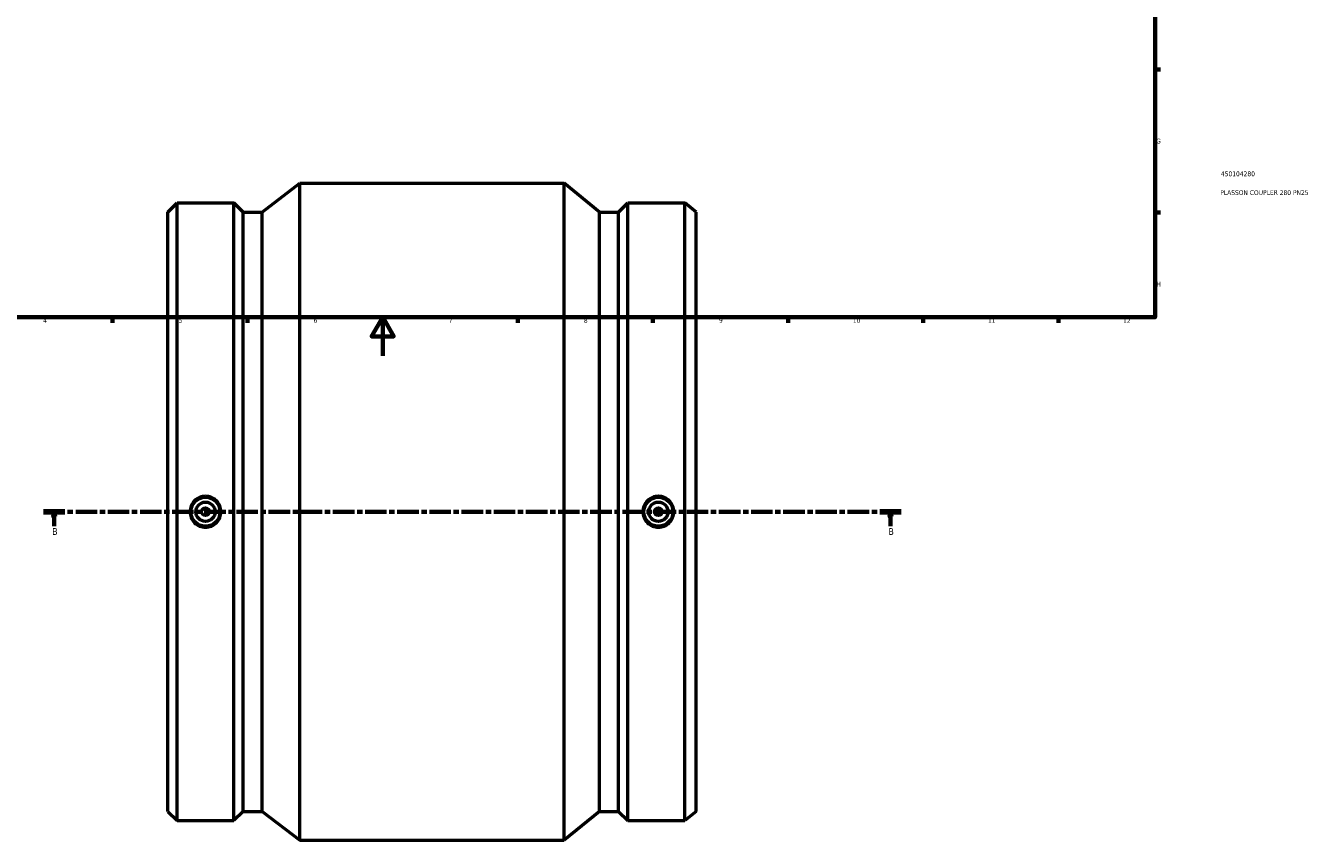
# Model space of a CAD drawing. Header units: millimetres. Extents: x -200 to 1220, y -251 to 1634.
# Tile 2 of 6: x 235 to 902, y -251 to 171. Entities that reach past the tile are written whole.
import ezdxf

# ---------------------------------------------------------------- set-up
doc = ezdxf.new("R2010")
doc.units = ezdxf.units.MM
doc.linetypes.add('CHAIN', pattern=[0.3543, 0.2362, -0.0295, 0.0591, -0.0295])
for name, color, linetype, lineweight in [('Border (ISO)', 7, 'Continuous', 70), ('Section Line (ISO)', 7, 'CHAIN', 70), ('Title (ISO)', 7, 'Continuous', 50), ('Visible (ISO)', 7, 'Continuous', 50)]:
    doc.layers.add(name, color=color, linetype=linetype, lineweight=lineweight)
doc.styles.add('Label Text (ISO)', font='tahoma.ttf')
doc.styles.add('Note Text (ISO)', font='tahoma.ttf')

# ---------------------------------------------------------------- blocks, each defined once
blk = doc.blocks.new('Borders Default Border')
at = {"layer": 'Border (ISO)'}
for p, q in [((70.08, 574), (70.08, 576.9)), ((140.17, 574), (140.17, 576.9)), ((210.25, 574), (210.25, 576.9)), ((280.33, 574), (280.33, 576.9)), ((350.42, 574), (350.42, 576.9)), ((490.58, 574), (490.58, 576.9)), ((560.67, 574), (560.67, 576.9)), ((630.75, 574), (630.75, 576.9)), ((700.83, 574), (700.83, 576.9)), ((770.92, 574), (770.92, 576.9)), ((20, 519.75), (17.1, 519.75)), ((821, 519.75), (823.9, 519.75)), ((20, 445.5), (17.1, 445.5)), ((821, 445.5), (823.9, 445.5)), ((20, 371.25), (17.1, 371.25)), ((821, 371.25), (823.9, 371.25)), ((20, 222.75), (17.1, 222.75)), ((821, 222.75), (823.9, 222.75)), ((20, 148.5), (17.1, 148.5)), ((821, 148.5), (823.9, 148.5)), ((20, 74.25), (17.1, 74.25)), ((821, 74.25), (823.9, 74.25)), ((70.08, 20), (70.08, 17.1)), ((140.17, 20), (140.17, 17.1)), ((210.25, 20), (210.25, 17.1)), ((280.33, 20), (280.33, 17.1)), ((350.42, 20), (350.42, 17.1)), ((490.58, 20), (490.58, 17.1)), ((560.67, 20), (560.67, 17.1)), ((630.75, 20), (630.75, 17.1)), ((700.83, 20), (700.83, 17.1)), ((770.92, 20), (770.92, 17.1))]:
    blk.add_line(p, q, dxfattribs=at)
at = {"layer": 'Border (ISO)', "flags": 128}
for points in [[(420.5, 594), (420.5, 574), (414.73, 584), (426.27, 584), (420.5, 574)], [(20, 20), (20, 574), (821, 574), (821, 20), (20, 20)], [(0, 297), (20, 297), (10, 302.77), (10, 291.23), (20, 297)], [(841, 297), (821, 297), (831, 302.77), (831, 291.23), (821, 297)], [(420.5, 0), (420.5, 20), (414.73, 10), (426.27, 10), (420.5, 20)]]:
    blk.add_lwpolyline(points, dxfattribs=at)
at = {"layer": 'Border (ISO)', "color": 232, "true_color": 0xca0064, "char_height": 2.5, "attachment_point": 7, "style": 'Note Text (ISO)'}
for s, insert in [('1', (34.48, 574.4)), ('2', (104.37, 574.4)), ('3', (174.43, 574.35)), ('4', (244.42, 574.4)), ('5', (314.64, 574.35)), ('6', (384.66, 574.35)), ('7', (454.77, 574.4)), ('8', (524.81, 574.34)), ('9', (594.88, 574.35)), ('10', (664.29, 574.35)), ('11', (734.37, 574.4)), ('12', (804.46, 574.4)), ('A', (17.29, 555.62)), ('A', (821.59, 555.62)), ('B', (17.59, 481.37)), ('B', (821.89, 481.37)), ('C', (17.43, 407.08)), ('C', (821.73, 407.08)), ('D', (17.43, 332.88)), ('D', (821.73, 332.88)), ('E', (17.64, 258.63)), ('E', (821.94, 258.63)), ('F', (17.7, 184.38)), ('F', (822, 184.38)), ('G', (17.31, 110.08)), ('G', (821.61, 110.08)), ('H', (17.44, 35.88)), ('H', (821.74, 35.88)), ('1', (34.48, 17.1)), ('2', (104.37, 17.1)), ('3', (174.43, 17.05)), ('4', (244.42, 17.1)), ('5', (314.64, 17.05)), ('6', (384.66, 17.05)), ('7', (454.77, 17.1)), ('8', (524.81, 17.04)), ('9', (594.88, 17.05)), ('10', (664.29, 17.05)), ('11', (734.37, 17.1)), ('12', (804.46, 17.1))]:
    blk.add_mtext(s, dxfattribs=dict(at, insert=insert))
blk = doc.blocks.new('Title Blocks ISO')
at = {"layer": 'Title (ISO)', "color": 232, "true_color": 0xca0064, "style": 'Note Text (ISO)'}
for tag, p in [('PART_NUMBER_001', (34.16, 73.13)), ('DESCRIPTION_001', (33.84, 63.39))]:
    blk.add_attdef(tag, p, '', height=2.5, dxfattribs=at)
blk = doc.blocks.new('2dTransSection0')
at = {"layer": 'Section Line (ISO)', "linetype": 'CHAIN', "ltscale": 47.077396}
blk.add_line((244.61, -80.97), (689.36, -80.97), dxfattribs=at)
at = {"layer": 'Section Line (ISO)', "linetype": 'Continuous', "lineweight": 140}
for p, q in [((244.61, -80.97), (255.69, -80.97)), ((678.28, -80.97), (689.36, -80.97))]:
    blk.add_line(p, q, dxfattribs=at)
at = {"layer": 'Section Line (ISO)', "linetype": 'Continuous'}
for p, q in [((250.15, -80.97), (249.65, -83.47)), ((249.65, -83.47), (250.65, -83.47)), ((250.15, -83.47), (250.15, -80.97)), ((250.65, -83.47), (250.15, -80.97)), ((250.15, -88.43), (250.15, -83.47)), ((683.82, -80.97), (683.32, -83.47)), ((683.32, -83.47), (684.32, -83.47)), ((683.82, -83.47), (683.82, -80.97)), ((684.32, -83.47), (683.82, -80.97)), ((683.82, -88.43), (683.82, -83.47))]:
    blk.add_line(p, q, dxfattribs=at)
at = {"layer": 'Section Line (ISO)', "linetype": 'Continuous', "flags": 128}
for points in [[(250.65, -83.47), (250.15, -80.97), (249.65, -83.47), (250.65, -83.47)], [(684.32, -83.47), (683.82, -80.97), (683.32, -83.47), (684.32, -83.47)]]:
    blk.add_lwpolyline(points, dxfattribs=at)
at = {"layer": 'Section Line (ISO)'}
for points in [[(250.65, -83.47), (250.15, -80.97), (249.65, -83.47), (250.65, -83.47)], [(684.32, -83.47), (683.82, -80.97), (683.32, -83.47), (684.32, -83.47)]]:
    blk.add_solid(points, dxfattribs=at)
at = {"layer": 'Section Line (ISO)', "char_height": 3.5, "attachment_point": 7, "style": 'Label Text (ISO)'}
for insert in [(249.09, -92.97), (682.75, -92.97)]:
    blk.add_mtext('B', dxfattribs=dict(at, insert=insert))

msp = doc.modelspace()

# ---------------------------------------------------------------- linework, layer by layer
at = {"layer": 'Visible (ISO)'}
for p, q in [((357.969, 74.491), (377.531, 89.529)), ((377.531, -251.471), (377.531, 89.529)), ((377.531, 89.529), (514.531, 89.529)), ((514.531, -251.471), (514.531, 89.529)), ((532.998, 74.491), (514.531, 89.529)), ((309.031, 74.491), (313.839, 79.299)), ((309.031, -236.433), (309.031, 74.491)), ((313.839, -241.241), (313.839, 79.299)), ((313.839, 79.299), (343.373, 79.299)), ((343.373, -241.241), (343.373, 79.299)), ((348.181, 74.491), (343.373, 79.299)), ((348.181, -236.433), (348.181, 74.491)), ((348.181, 74.491), (357.969, 74.491)), ((357.969, -236.433), (357.969, 74.491)), ((532.998, -236.433), (532.998, 74.491)), ((532.998, 74.491), (542.785, 74.491)), ((542.785, 74.491), (547.593, 79.299)), ((542.785, -236.433), (542.785, 74.491)), ((547.593, -241.241), (547.593, 79.299)), ((547.593, 79.299), (577.127, 79.299)), ((577.127, -241.241), (577.127, 79.299)), ((583.031, 74.491), (577.127, 79.299)), ((583.031, -236.433), (583.031, 74.491)), ((309.031, -236.433), (313.839, -241.241)), ((348.181, -236.433), (343.373, -241.241)), ((348.181, -236.433), (357.969, -236.433)), ((357.969, -236.433), (377.531, -251.471)), ((532.998, -236.433), (514.531, -251.471)), ((532.998, -236.433), (542.785, -236.433)), ((542.785, -236.433), (547.593, -241.241)), ((583.031, -236.433), (577.127, -241.241)), ((313.839, -241.241), (343.373, -241.241)), ((547.593, -241.241), (577.127, -241.241)), ((377.531, -251.471), (514.531, -251.471))]:
    msp.add_line(p, q, dxfattribs=at)
for centre, radius in [((328.606, -80.971), 7.5), ((328.606, -80.971), 5), ((328.606, -80.971), 2), ((563.456, -80.971), 7.5), ((563.456, -80.971), 5), ((563.456, -80.971), 2)]:
    msp.add_circle(centre, radius, dxfattribs=at)
for points in [[(328.606, -72.952), (329.612, -72.952), (330.685, -73.154), (332.658, -73.974), (333.558, -74.592), (334.977, -76.017), (335.592, -76.918), (336.407, -78.893), (336.608, -79.966), (336.608, -81.977), (336.407, -83.05), (335.592, -85.024), (334.977, -85.925), (333.558, -87.35), (332.658, -87.968), (330.685, -88.788), (329.612, -88.99), (327.6, -88.99), (326.527, -88.788), (324.554, -87.968), (323.655, -87.35), (322.235, -85.925), (321.62, -85.024), (320.805, -83.05), (320.605, -81.977), (320.605, -79.966), (320.805, -78.893), (321.62, -76.918), (322.235, -76.017), (323.655, -74.592), (324.554, -73.974), (326.527, -73.154), (327.6, -72.952), (328.606, -72.952)], [(563.456, -88.99), (562.45, -88.99), (561.377, -88.788), (559.404, -87.968), (558.505, -87.35), (557.085, -85.925), (556.47, -85.024), (555.655, -83.05), (555.455, -81.977), (555.455, -79.966), (555.655, -78.893), (556.47, -76.918), (557.085, -76.017), (558.505, -74.592), (559.404, -73.974), (561.377, -73.154), (562.45, -72.952), (564.462, -72.952), (565.535, -73.154), (567.508, -73.974), (568.408, -74.592), (569.827, -76.017), (570.442, -76.918), (571.257, -78.893), (571.458, -79.966), (571.458, -81.977), (571.257, -83.05), (570.442, -85.024), (569.827, -85.925), (568.408, -87.35), (567.508, -87.968), (565.535, -88.788), (564.462, -88.99), (563.456, -88.99)]]:
    msp.add_open_spline(points, degree=3, knots=[0, 0, 0, 0, 0.3018592, 0.3018592, 0.6037183, 0.6037183, 0.9054264, 0.9054264, 1.2071345, 1.2071345, 1.5088426, 1.5088426, 1.8105507, 1.8105507, 2.1124099, 2.1124099, 2.414269, 2.414269, 2.7161282, 2.7161282, 3.0179874, 3.0179874, 3.3196955, 3.3196955, 3.6214035, 3.6214035, 3.9231116, 3.9231116, 4.2248197, 4.2248197, 4.5266789, 4.5266789, 4.8285381, 4.8285381, 4.8285381, 4.8285381], dxfattribs=at)

# ---------------------------------------------------------------- block references
msp.add_blockref('Borders Default Border', (0, 0))
msp.add_blockref('Title Blocks ISO', (821, 20)).add_auto_attribs({'PART_NUMBER_001': '450104280', 'DESCRIPTION_001': 'PLASSON COUPLER 280 PN25'})
at = {"layer": 'Section Line (ISO)'}
msp.add_blockref('2dTransSection0', (0, 0), dxfattribs=at)

doc.saveas('drawing.dxf')
